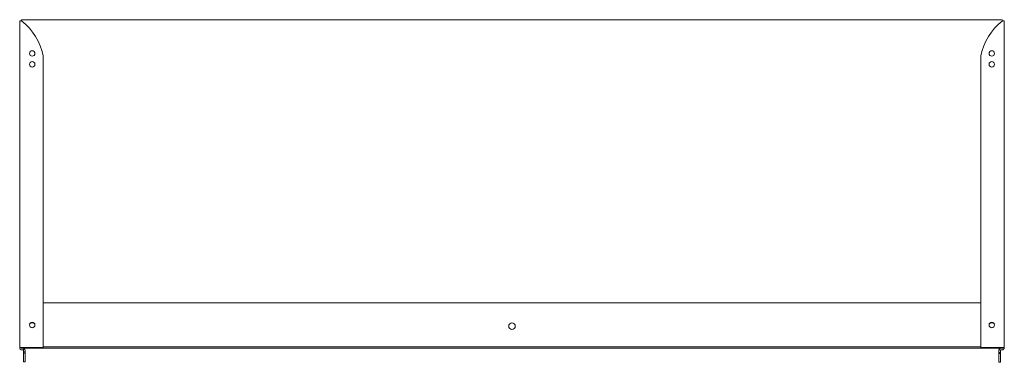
# Model space of a CAD drawing. Header units: millimetres. Extents: x -565 to 338, y -247 to 67.
import ezdxf

# ---------------------------------------------------------------- set-up
doc = ezdxf.new("R2010")
doc.units = ezdxf.units.MM

msp = doc.modelspace()

# ---------------------------------------------------------------- linework, layer by layer
at = {"color": 0, "linetype": 'Continuous', "lineweight": 0}
for p, q in [((-565.04, 66.02), (-565.04, -233.48)), ((-564, 66.02), (-565.04, 66.02)), ((-563.28, 66.02), (-564, 66.02)), ((-562.54, 66.96), (335.46, 66.96)), ((336.21, 66.02), (336.93, 66.02)), ((336.93, 66.02), (337.96, 66.02)), ((337.96, 66.02), (337.96, -233.48)), ((-543.54, 34.02), (-543.54, -233.48)), ((316.47, 34.02), (316.47, -233.48)), ((316.47, -192.54), (-543.54, -192.54)), ((-565.04, -233.79), (-565.04, -233.48)), ((-563.04, -233.48), (-565.04, -233.48)), ((-563.54, -234.29), (-563.54, -233.48)), ((336.46, -234.29), (-563.54, -234.29)), ((-563.04, -233.48), (-543.54, -233.48)), ((-561.75, -235.86), (-560.96, -234.59)), ((-543.54, -233.04), (316.47, -233.04)), ((335.96, -233.48), (316.47, -233.48)), ((335.96, -233.48), (337.96, -233.48)), ((336.46, -233.48), (336.46, -234.29)), ((337.96, -233.79), (337.96, -233.48)), ((-562.01, -235.79), (-563.04, -235.79)), ((-561.51, -237.7), (-561.51, -236.29)), ((-561.51, -237.7), (-560.01, -237.7)), ((-561.51, -238.7), (-561.51, -237.7)), ((-561.51, -238.7), (-560.01, -238.7)), ((-561.51, -244.9), (-561.51, -238.7)), ((-560.01, -237.7), (-560.01, -236.29)), ((-560.01, -238.7), (-560.01, -237.7)), ((-560.01, -244.9), (-560.01, -238.7)), ((332.94, -236.29), (332.94, -238.2)), ((332.94, -238.2), (332.94, -239.2)), ((332.94, -238.2), (334.44, -238.2)), ((332.94, -239.2), (332.94, -245.4)), ((332.94, -239.2), (334.44, -239.2)), ((332.98, -235.9), (334.44, -235.9)), ((334.44, -235.9), (334.44, -236.29)), ((334.44, -238.2), (334.44, -236.29)), ((334.44, -239.2), (334.44, -238.2)), ((334.44, -245.4), (334.44, -239.2)), ((334.94, -235.79), (335.96, -235.79)), ((-561.51, -244.9), (-561.51, -246.7)), ((-561.51, -246.7), (-560.01, -246.7)), ((-560.01, -244.9), (-560.01, -246.7)), ((332.94, -247.2), (332.94, -245.4)), ((332.94, -247.2), (334.44, -247.2)), ((334.44, -245.4), (334.44, -247.2))]:
    msp.add_line(p, q, dxfattribs=at)
at = {"color": 0, "linetype": 'Continuous', "lineweight": 0, "extrusion": (0, 0, -1)}
for centre, radius, start, end in [((562.54, 65.96), 1, 3.5992, 90), ((-370.14, 22.73), 54.85, 11.88511, 51.45901), ((-335.46, 65.96), 1, 90, 176.4008), ((-326.47, 36.02), 2.5, 270, 90), ((-326.47, 36.02), 2.5, 90, 270), ((-326.47, 26.02), 2.5, 270, 90), ((-326.47, 26.02), 2.5, 90, 270), ((553.54, -214.04), 3, 37.39383, 142.44755), ((113.54, -214.04), 3, 0, 180), ((113.54, -214.04), 3, 180, 0), ((-326.47, -212.98), 2.5, 270, 90), ((-326.46, -214.04), 3, 37.55245, 142.60617), ((-326.47, -212.98), 2.5, 90, 270), ((563.04, -233.79), 2, 270, 0), ((-334.94, -236.29), 2, 11.28144, 90), ((-334.94, -236.29), 0.5, 360, 90)]:
    msp.add_arc(centre, radius, start, end, dxfattribs=at)
at = {"color": 0, "linetype": 'Continuous', "lineweight": 0}
for centre, radius, start, end in [((-597.21, 22.73), 54.85, 11.88511, 51.45901), ((-553.54, 36.02), 2.5, 90, 270), ((-553.54, 36.02), 2.5, 270, 90), ((-553.54, 26.02), 2.5, 90, 270), ((-553.54, 26.02), 2.5, 270, 90), ((-553.54, -212.98), 2.5, 90, 270), ((-553.54, -212.98), 2.5, 270, 90), ((-562.01, -236.29), 2, 58.3603, 90), ((-562.01, -236.29), 2, 360, 58.3603), ((335.96, -233.79), 2, 270, 0), ((-562.01, -236.29), 0.5, 58.3603, 90), ((-562.01, -236.29), 0.5, 0, 58.3603), ((334.94, -236.29), 2, 168.71856, 180)]:
    msp.add_arc(centre, radius, start, end, dxfattribs=at)
for points, knots in [([(-563.04, 65.63), (-563.1, 65.66), (-563.17, 65.68), (-563.34, 65.75), (-563.44, 65.79), (-563.63, 65.86), (-563.72, 65.9), (-563.88, 65.97), (-563.94, 66), (-564, 66.02)], [-0.106466, -0.106466, -0.106466, -0.106466, -0.0843045, -0.0843045, -0.0533028, -0.0533028, -0.0222436, -0.0222436, 0, 0, 0, 0]), ([(-563.04, 65.63), (-563.06, 65.67), (-563.11, 65.74), (-563.21, 65.91), (-563.25, 65.98), (-563.28, 66.02)], [0, 0, 0, 0, 0.5, 0.5, 1, 1, 1, 1]), ([(335.96, 65.63), (335.99, 65.67), (336.03, 65.74), (336.09, 65.83), (336.14, 65.91), (336.18, 65.98), (336.21, 66.02)], [0, 0, 0, 0, 0.5, 0.5, 0.5, 1, 1, 1, 1]), ([(335.96, 65.63), (336.03, 65.66), (336.1, 65.68), (336.27, 65.75), (336.37, 65.79), (336.56, 65.86), (336.65, 65.9), (336.81, 65.97), (336.87, 66), (336.93, 66.02)], [-0.106466, -0.106466, -0.106466, -0.106466, -0.0843045, -0.0843045, -0.0533028, -0.0533028, -0.0222436, -0.0222436, 0, 0, 0, 0])]:
    msp.add_open_spline(points, degree=3, knots=knots, dxfattribs=at)

doc.saveas('drawing.dxf')
